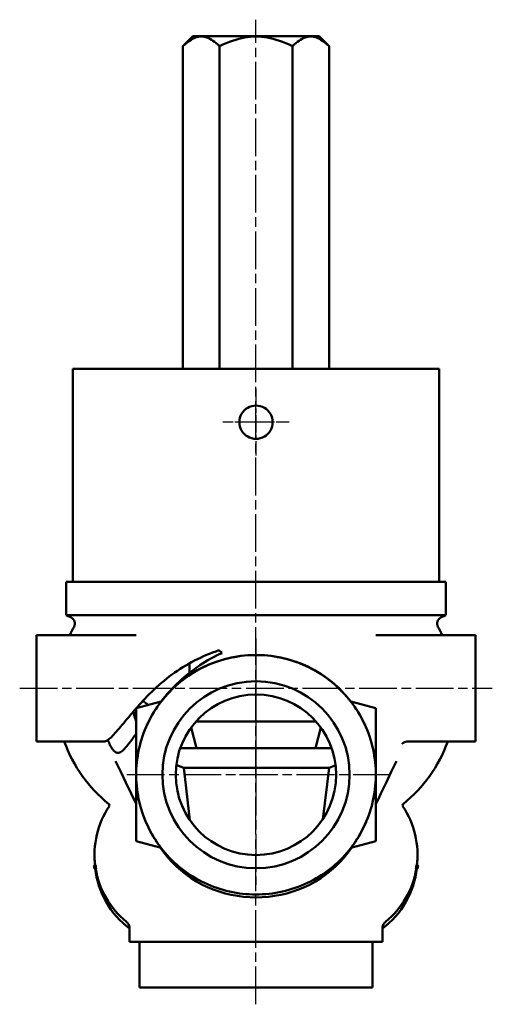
# Model space of a CAD drawing. Header units: millimetres. Extents: x 21 to 250, y 92 to 357.
# Tile 3 of 3: x 179 to 250, y 209 to 357. Entities that reach past the tile are written whole.
import ezdxf

# ---------------------------------------------------------------- set-up
doc = ezdxf.new("R2010")
doc.units = ezdxf.units.MM
doc.linetypes.add('CHAIN', pattern=[0.3543, 0.2362, -0.0295, 0.0591, -0.0295])
for name, color, linetype, lineweight in [('Mittellinie(DIN)', 4, 'CHAIN', 25), ('Mittelpunktmarkierung(DIN)', 4, 'CHAIN', 25), ('Sichtbare Kanten(DIN)', 7, 'Continuous', 50)]:
    doc.layers.add(name, color=color, linetype=linetype, lineweight=lineweight)

msp = doc.modelspace()

# ---------------------------------------------------------------- linework, layer by layer
at = {"layer": 'Mittellinie(DIN)', "linetype": 'CHAIN', "ltscale": 23.990969}
for p, q in [((214.16, 209.33), (214.16, 357.33)), ((178.66, 256.83), (249.66, 256.83))]:
    msp.add_line(p, q, dxfattribs=at)
at = {"layer": 'Mittelpunktmarkierung(DIN)', "linetype": 'CHAIN', "ltscale": 11.111974}
msp.add_line((214.16, 301.83), (214.16, 291.83), dxfattribs=at)
msp.add_line((214.16, 301.83), (214.16, 291.83), dxfattribs=at)
at = {"layer": 'Mittelpunktmarkierung(DIN)', "linetype": 'CHAIN', "ltscale": 8.333956}
for p, q in [((216.66, 296.83), (209.16, 296.83)), ((219.16, 296.83), (211.66, 296.83))]:
    msp.add_line(p, q, dxfattribs=at)
at = {"layer": 'Mittelpunktmarkierung(DIN)', "linetype": 'CHAIN', "ltscale": 23.990969}
for p, q in [((214.16, 264.33), (214.16, 241.33)), ((214.16, 260.39), (214.16, 227.27)), ((234.43, 243.83), (194.11, 243.83))]:
    msp.add_line(p, q, dxfattribs=at)
at = {"layer": 'Mittelpunktmarkierung(DIN)', "linetype": 'CHAIN', "ltscale": 5.555937}
msp.add_line((216.66, 243.83), (211.66, 243.83), dxfattribs=at)
at = {"layer": 'Sichtbare Kanten(DIN)'}
for p, q in [((204.69, 354.83), (203.19, 353.33)), ((223.63, 354.83), (204.69, 354.83)), ((223.63, 354.83), (225.13, 353.33)), ((203.19, 304.83), (203.19, 353.33)), ((208.68, 304.83), (208.68, 353.33)), ((219.65, 304.83), (219.65, 353.33)), ((225.13, 304.83), (225.13, 353.33)), ((186.66, 304.83), (241.66, 304.83)), ((186.66, 304.83), (186.66, 272.83)), ((241.66, 304.83), (241.66, 272.83)), ((185.66, 272.83), (242.66, 272.83)), ((185.66, 267.83), (185.66, 272.83)), ((242.66, 267.83), (242.66, 272.83)), ((242.66, 267.83), (185.66, 267.83)), ((186.41, 267.45), (185.66, 267.83)), ((241.91, 267.45), (242.66, 267.83)), ((181.16, 248.83), (181.16, 264.83)), ((181.16, 264.83), (196.17, 264.83)), ((232.15, 264.83), (247.16, 264.83)), ((247.16, 264.83), (247.16, 248.83)), ((204.16, 260.57), (204.16, 259.15)), ((199.9, 254.82), (196.16, 253.83)), ((232.16, 253.83), (228.43, 254.82)), ((196.16, 253.83), (196.16, 244.21)), ((232.16, 244.18), (232.16, 253.83)), ((205.14, 251.83), (223.18, 251.83)), ((205.23, 247.83), (204.4, 250.92)), ((223.09, 247.83), (223.92, 250.92)), ((181.16, 248.83), (191.31, 248.83)), ((237.01, 248.83), (247.16, 248.83)), ((225.54, 247.83), (202.78, 247.83)), ((203.32, 244.86), (204.2, 237.02)), ((203.32, 244.86), (225.14, 244.86)), ((225.14, 244.86), (224.18, 237.12)), ((196.16, 243.44), (196.16, 233.83)), ((232.16, 233.83), (232.16, 243.47)), ((197.3, 237.54), (197.29, 237.55)), ((197.3, 237.54), (197.3, 237.53)), ((231.09, 237.71), (231.02, 237.53)), ((231.02, 237.53), (231.02, 237.53)), ((196.16, 233.83), (199.91, 232.83)), ((228.41, 232.83), (232.16, 233.83)), ((189.94, 230.45), (189.91, 231.37)), ((238.41, 231.37), (238.38, 230.45)), ((189.8, 230.17), (189.87, 230.17)), ((189.93, 229.76), (189.86, 229.76)), ((190.07, 230.17), (189.87, 230.17)), ((190.13, 229.76), (189.93, 229.76)), ((238.19, 229.76), (238.39, 229.76)), ((238.25, 230.17), (238.45, 230.17)), ((238.39, 229.76), (238.46, 229.76)), ((238.52, 230.17), (238.45, 230.17)), ((195.16, 218.73), (195.16, 220.61)), ((233.16, 218.73), (233.16, 220.61)), ((201.21, 218.73), (195.16, 218.73)), ((196.66, 211.83), (196.66, 218.73)), ((201.21, 218.73), (227.11, 218.73)), ((233.16, 218.73), (227.11, 218.73)), ((231.66, 211.83), (231.66, 218.73)), ((196.66, 211.83), (231.66, 211.83))]:
    msp.add_line(p, q, dxfattribs=at)
at = {"layer": 'Sichtbare Kanten(DIN)', "flags": 128}
for points in [[(208.68, 353.33), (208.42, 353.58), (208.17, 353.8), (207.92, 354), (207.69, 354.17), (207.46, 354.32), (207.23, 354.45), (207.01, 354.56), (206.79, 354.64), (206.57, 354.71), (206.36, 354.76), (206.15, 354.79), (205.93, 354.8), (205.72, 354.79), (205.51, 354.76), (205.29, 354.71), (205.08, 354.64), (204.86, 354.56), (204.64, 354.45), (204.41, 354.32), (204.18, 354.17), (203.94, 354), (203.7, 353.8), (203.45, 353.58), (203.19, 353.33)], [(219.65, 353.33), (219.13, 353.58), (218.63, 353.8), (218.14, 354), (217.67, 354.17), (217.2, 354.32), (216.75, 354.45), (216.31, 354.56), (215.87, 354.64), (215.44, 354.71), (215.01, 354.76), (214.58, 354.79), (214.16, 354.8), (213.74, 354.79), (213.31, 354.76), (212.88, 354.71), (212.45, 354.64), (212.01, 354.56), (211.57, 354.45), (211.12, 354.32), (210.65, 354.17), (210.18, 354), (209.7, 353.8), (209.19, 353.58), (208.68, 353.33)], [(225.13, 353.33), (224.87, 353.58), (224.62, 353.8), (224.38, 354), (224.14, 354.17), (223.91, 354.32), (223.68, 354.45), (223.46, 354.56), (223.24, 354.64), (223.03, 354.71), (222.81, 354.76), (222.6, 354.79), (222.39, 354.8), (222.18, 354.79), (221.96, 354.76), (221.75, 354.71), (221.53, 354.64), (221.31, 354.56), (221.09, 354.45), (220.87, 354.32), (220.63, 354.17), (220.4, 354), (220.16, 353.8), (219.9, 353.58), (219.65, 353.33)], [(214.16, 294.33), (213.84, 294.35), (213.52, 294.41), (213.2, 294.52), (212.91, 294.67), (212.63, 294.85), (212.39, 295.06), (212.18, 295.3), (212, 295.57), (211.85, 295.87), (211.74, 296.19), (211.68, 296.51), (211.66, 296.83), (211.68, 297.15), (211.74, 297.47), (211.85, 297.78), (212, 298.08), (212.18, 298.35), (212.39, 298.6), (212.63, 298.81), (212.91, 298.99), (213.2, 299.14), (213.52, 299.24), (213.84, 299.31), (214.16, 299.33)], [(214.16, 299.33), (214.48, 299.31), (214.8, 299.24), (215.12, 299.14), (215.42, 298.99), (215.69, 298.81), (215.93, 298.6), (216.14, 298.35), (216.32, 298.08), (216.47, 297.78), (216.58, 297.47), (216.64, 297.15), (216.66, 296.83), (216.64, 296.51), (216.58, 296.19), (216.47, 295.87), (216.32, 295.57), (216.14, 295.3), (215.93, 295.06), (215.69, 294.85), (215.42, 294.67), (215.12, 294.52), (214.8, 294.41), (214.48, 294.35), (214.16, 294.33)], [(208.6, 262.54), (208.12, 262.38), (207.65, 262.21), (207.18, 262.03), (206.72, 261.84), (206.26, 261.64), (205.81, 261.43), (205.36, 261.21), (204.92, 260.99), (204.48, 260.75), (204.05, 260.51), (203.62, 260.26), (203.19, 260), (202.77, 259.73), (202.36, 259.46), (201.95, 259.18), (201.54, 258.89), (201.14, 258.59), (200.74, 258.28), (200.35, 257.97), (199.97, 257.65), (199.6, 257.33), (199.23, 257), (198.87, 256.66), (198.51, 256.32), (198.17, 255.98), (197.83, 255.63), (197.49, 255.28), (197.17, 254.93)], [(199.84, 254.81), (200.16, 255.2), (200.49, 255.59), (200.83, 255.98), (201.18, 256.36), (201.53, 256.73), (201.88, 257.09), (202.24, 257.45), (202.61, 257.8), (202.98, 258.14), (203.36, 258.48), (203.74, 258.8), (204.12, 259.12), (204.51, 259.42), (204.9, 259.72), (205.3, 260.01), (205.7, 260.29), (206.11, 260.55), (206.52, 260.81), (206.93, 261.06), (207.35, 261.29), (207.78, 261.52), (208.21, 261.74), (208.65, 261.94), (209.09, 262.13)], [(198.82, 253.27), (199.45, 254.22), (200.15, 255.14), (200.9, 256.01), (201.7, 256.83), (202.55, 257.6), (203.45, 258.31), (204.39, 258.96), (205.38, 259.55), (206.4, 260.08), (207.45, 260.54), (208.52, 260.93), (209.62, 261.26), (210.74, 261.51), (211.88, 261.69), (213.02, 261.8), (214.16, 261.84), (215.31, 261.8), (216.45, 261.69), (217.59, 261.51), (218.7, 261.26), (219.8, 260.93), (220.88, 260.54), (221.93, 260.08), (222.95, 259.55), (223.93, 258.96), (224.87, 258.31), (225.77, 257.59), (226.63, 256.83), (227.43, 256), (228.18, 255.13), (228.87, 254.22), (229.5, 253.27)], [(198.83, 253.26), (199.1, 253.68), (199.38, 254.1), (199.67, 254.51), (199.98, 254.91), (200.29, 255.3), (200.62, 255.69), (200.95, 256.06), (201.3, 256.43), (201.66, 256.78), (202.03, 257.13), (202.4, 257.46), (202.79, 257.78), (203.18, 258.09), (203.59, 258.4), (204, 258.69), (204.42, 258.96), (204.84, 259.23), (205.28, 259.49), (205.72, 259.73), (206.17, 259.96), (206.62, 260.17), (207.08, 260.38), (207.54, 260.57), (208.01, 260.75), (208.49, 260.91), (208.97, 261.06), (209.45, 261.2), (209.93, 261.33), (210.42, 261.44), (210.92, 261.53), (211.41, 261.62), (211.91, 261.69), (212.41, 261.74), (212.92, 261.79), (213.42, 261.81), (213.92, 261.83), (214.42, 261.83), (214.92, 261.81), (215.42, 261.79), (215.92, 261.74), (216.42, 261.69), (216.92, 261.62), (217.41, 261.53), (217.91, 261.44), (218.4, 261.32), (218.89, 261.2), (219.37, 261.06), (219.85, 260.91), (220.32, 260.74), (220.79, 260.56), (221.26, 260.37), (221.72, 260.17), (222.17, 259.95), (222.61, 259.72), (223.05, 259.48), (223.49, 259.23), (223.91, 258.96), (224.33, 258.68), (224.74, 258.39), (225.15, 258.09), (225.54, 257.78), (225.93, 257.45), (226.3, 257.12), (226.67, 256.77), (227.02, 256.42), (227.37, 256.06), (227.71, 255.68), (228.03, 255.3), (228.35, 254.91), (228.65, 254.51), (228.94, 254.1), (229.22, 253.68), (229.49, 253.26)], [(197.17, 254.93), (197.12, 254.88), (197.08, 254.84), (197.04, 254.79), (197, 254.75), (196.96, 254.7), (196.91, 254.65), (196.87, 254.61), (196.83, 254.56), (196.79, 254.52), (196.75, 254.47), (196.71, 254.43), (196.66, 254.38), (196.62, 254.33), (196.58, 254.29), (196.54, 254.24), (196.5, 254.2), (196.46, 254.15), (196.42, 254.1), (196.38, 254.06), (196.34, 254.01), (196.3, 253.97), (196.26, 253.92), (196.22, 253.88), (196.18, 253.83)], [(197.17, 254.93), (197.2, 254.91), (197.24, 254.88), (197.27, 254.86), (197.31, 254.83), (197.34, 254.81), (197.38, 254.78), (197.41, 254.75), (197.44, 254.73), (197.48, 254.7), (197.51, 254.68), (197.55, 254.65), (197.58, 254.63), (197.61, 254.6), (197.65, 254.57), (197.68, 254.55), (197.71, 254.52), (197.75, 254.49), (197.78, 254.47), (197.81, 254.44), (197.84, 254.41), (197.87, 254.39), (197.91, 254.36), (197.94, 254.34), (197.97, 254.31)], [(196.16, 253.81), (195.87, 253.48), (195.59, 253.15), (195.31, 252.83), (195.04, 252.51), (194.78, 252.2), (194.52, 251.9), (194.28, 251.6), (194.04, 251.32), (193.81, 251.05), (193.59, 250.78), (193.37, 250.53), (193.17, 250.3), (192.97, 250.07), (192.78, 249.87), (192.6, 249.68), (192.43, 249.5), (192.27, 249.35), (192.11, 249.21), (191.97, 249.1), (191.82, 249), (191.69, 248.92), (191.56, 248.87), (191.43, 248.84), (191.31, 248.83)], [(195.75, 253.34), (195.93, 252.6), (196.16, 251.88)], [(200.83, 231.73), (200.5, 232.11), (200.17, 232.5), (199.86, 232.89), (199.56, 233.3), (199.27, 233.71), (198.99, 234.13), (198.73, 234.56), (198.47, 235), (198.23, 235.44), (198, 235.89), (197.79, 236.35), (197.58, 236.81), (197.39, 237.28), (197.22, 237.75), (197.05, 238.23), (196.9, 238.71), (196.77, 239.19), (196.64, 239.68), (196.53, 240.18), (196.44, 240.67), (196.36, 241.17), (196.29, 241.67), (196.24, 242.17), (196.2, 242.67), (196.17, 243.17), (196.16, 243.68), (196.16, 244.18), (196.18, 244.68), (196.21, 245.19), (196.26, 245.69), (196.31, 246.19), (196.39, 246.69), (196.48, 247.19), (196.58, 247.68), (196.69, 248.17), (196.82, 248.66), (196.96, 249.14), (197.12, 249.62), (197.28, 250.09), (197.47, 250.56), (197.66, 251.03), (197.87, 251.48), (198.09, 251.94), (198.32, 252.38), (198.57, 252.82), (198.83, 253.26)], [(229.49, 253.26), (229.75, 252.82), (230, 252.38), (230.23, 251.94), (230.45, 251.48), (230.66, 251.02), (230.86, 250.56), (231.04, 250.09), (231.21, 249.61), (231.36, 249.13), (231.5, 248.65), (231.63, 248.16), (231.75, 247.67), (231.85, 247.17), (231.93, 246.67), (232.01, 246.18), (232.07, 245.67), (232.11, 245.17), (232.14, 244.67), (232.16, 244.16), (232.16, 243.66), (232.15, 243.15), (232.12, 242.65), (232.08, 242.15), (232.03, 241.65), (231.96, 241.15), (231.88, 240.65), (231.78, 240.16), (231.67, 239.67), (231.55, 239.18), (231.41, 238.69), (231.26, 238.21), (231.1, 237.74), (230.92, 237.26), (230.73, 236.8), (230.53, 236.33), (230.31, 235.88), (230.08, 235.43), (229.84, 234.99), (229.59, 234.55), (229.32, 234.13), (229.05, 233.71), (228.76, 233.29), (228.46, 232.89), (228.14, 232.49), (227.82, 232.11), (227.49, 231.73)], [(192.19, 248.33), (192.18, 248.36), (192.18, 248.4), (192.17, 248.43), (192.16, 248.46), (192.15, 248.49), (192.14, 248.52), (192.13, 248.55), (192.12, 248.58), (192.1, 248.61), (192.09, 248.64), (192.08, 248.67), (192.06, 248.7), (192.05, 248.73), (192.03, 248.76), (192.02, 248.79), (192, 248.81), (191.98, 248.84), (191.97, 248.87), (191.95, 248.89), (191.93, 248.92), (191.91, 248.94), (191.89, 248.97), (191.87, 248.99), (191.85, 249.02)], [(192.19, 248.33), (192.32, 248.11), (192.45, 247.91), (192.57, 247.73), (192.69, 247.57), (192.81, 247.44), (192.93, 247.33), (193.05, 247.24), (193.17, 247.18), (193.29, 247.15), (193.42, 247.14), (193.54, 247.15), (193.67, 247.19), (193.81, 247.25), (193.95, 247.34), (194.09, 247.45), (194.25, 247.58), (194.4, 247.74), (194.57, 247.92), (194.74, 248.11), (194.92, 248.33), (195.11, 248.56), (195.3, 248.82), (195.5, 249.09), (195.72, 249.37), (195.93, 249.67), (196.16, 249.98)], [(237.01, 248.83), (236.83, 248.82), (236.65, 248.78), (236.48, 248.73), (236.35, 248.66), (236.24, 248.6), (236.17, 248.55), (236.13, 248.51), (236.11, 248.49)], [(196.16, 239.45), (195.39, 241.03), (194.61, 242.65), (193.83, 244.28), (193.07, 245.88)], [(235.25, 245.88), (234.49, 244.27), (233.7, 242.63), (232.92, 241), (232.54, 240.21), (232.16, 239.43)], [(202.19, 245.31), (202.75, 245.07), (203.32, 244.86)], [(225.14, 244.86), (225.64, 245.05), (226.13, 245.26)], [(192.04, 239.43), (192.04, 239.43), (192.04, 239.43), (192.04, 239.43), (192.04, 239.43), (192.04, 239.43), (192.05, 239.43), (192.05, 239.43), (192.05, 239.43), (192.05, 239.42), (192.05, 239.42), (192.05, 239.42), (192.05, 239.42), (192.05, 239.42), (192.05, 239.42), (192.05, 239.42), (192.06, 239.42), (192.06, 239.42), (192.06, 239.42), (192.06, 239.42), (192.06, 239.42), (192.06, 239.42), (192.06, 239.41), (192.06, 239.41), (192.06, 239.41)], [(192.08, 239.04), (192.12, 239.14), (192.13, 239.28), (192.09, 239.38), (192.06, 239.41)], [(236.26, 239.41), (236.23, 239.38), (236.19, 239.28), (236.2, 239.14), (236.24, 239.04)], [(236.28, 239.43), (236.28, 239.43), (236.28, 239.43), (236.28, 239.43), (236.28, 239.43), (236.28, 239.43), (236.27, 239.43), (236.27, 239.43), (236.27, 239.43), (236.27, 239.42), (236.27, 239.42), (236.27, 239.42), (236.27, 239.42), (236.27, 239.42), (236.27, 239.42), (236.27, 239.42), (236.27, 239.42), (236.26, 239.42), (236.26, 239.42), (236.26, 239.42), (236.26, 239.42), (236.26, 239.42), (236.26, 239.41), (236.26, 239.41), (236.26, 239.41)], [(197.3, 237.53), (197.38, 237.32), (197.46, 237.11), (197.54, 236.91), (197.63, 236.7), (197.72, 236.49), (197.82, 236.29), (197.91, 236.08), (198.01, 235.88), (198.11, 235.68), (198.21, 235.48), (198.32, 235.28), (198.43, 235.08), (198.54, 234.89), (198.65, 234.69), (198.77, 234.5), (198.88, 234.31), (199, 234.12), (199.13, 233.93), (199.25, 233.74), (199.38, 233.56), (199.51, 233.37), (199.64, 233.19), (199.78, 233.01), (199.91, 232.83)], [(228.41, 232.83), (228.54, 233.01), (228.68, 233.19), (228.81, 233.37), (228.94, 233.55), (229.07, 233.74), (229.19, 233.93), (229.32, 234.12), (229.44, 234.31), (229.55, 234.5), (229.67, 234.69), (229.78, 234.89), (229.89, 235.08), (230, 235.28), (230.11, 235.48), (230.21, 235.68), (230.31, 235.88), (230.41, 236.08), (230.5, 236.29), (230.6, 236.49), (230.69, 236.7), (230.78, 236.91), (230.86, 237.11), (230.94, 237.32), (231.02, 237.53)], [(200.92, 231.39), (200.34, 232.11), (199.79, 232.86)], [(228.53, 232.86), (227.98, 232.11), (227.4, 231.39)], [(227.49, 231.73), (227.14, 231.36), (226.79, 231.01), (226.43, 230.66), (226.06, 230.32), (225.68, 230), (225.29, 229.68), (224.89, 229.38), (224.49, 229.08), (224.07, 228.8), (223.65, 228.53), (223.22, 228.27), (222.78, 228.03), (222.34, 227.8), (221.89, 227.57), (221.44, 227.37), (220.98, 227.17), (220.51, 226.99), (220.04, 226.82), (219.56, 226.66), (219.08, 226.52), (218.6, 226.39), (218.12, 226.27), (217.63, 226.17), (217.14, 226.08), (216.64, 226), (216.15, 225.94), (215.65, 225.89), (215.15, 225.86), (214.65, 225.84), (214.15, 225.83), (213.65, 225.84), (213.15, 225.86), (212.65, 225.89), (212.15, 225.94), (211.66, 226), (211.16, 226.08), (210.67, 226.17), (210.18, 226.27), (209.7, 226.39), (209.22, 226.52), (208.74, 226.66), (208.26, 226.82), (207.79, 226.99), (207.33, 227.18), (206.87, 227.37), (206.41, 227.58), (205.96, 227.8), (205.52, 228.04), (205.09, 228.28), (204.66, 228.54), (204.24, 228.81), (203.83, 229.09), (203.42, 229.38), (203.02, 229.69), (202.64, 230), (202.26, 230.33), (201.89, 230.66), (201.53, 231.01), (201.17, 231.36), (200.83, 231.73)], [(227.4, 231.39), (226.77, 230.7), (226.1, 230.04), (225.4, 229.42), (224.66, 228.84), (223.89, 228.3), (223.1, 227.81), (222.28, 227.36), (221.44, 226.95), (220.57, 226.59), (219.69, 226.27), (218.79, 226), (217.88, 225.78), (216.96, 225.61), (216.03, 225.49), (215.09, 225.41), (214.16, 225.39), (213.22, 225.41), (212.29, 225.48), (211.36, 225.61), (210.44, 225.78), (209.52, 226), (208.62, 226.27), (207.74, 226.59), (206.88, 226.95), (206.04, 227.36), (205.22, 227.81), (204.42, 228.31), (203.65, 228.85), (202.91, 229.43), (202.21, 230.05), (201.55, 230.7), (200.92, 231.39)], [(189.93, 229.76), (189.93, 229.78), (189.93, 229.79), (189.92, 229.81), (189.92, 229.83), (189.92, 229.85), (189.91, 229.86), (189.91, 229.88), (189.91, 229.9), (189.91, 229.92), (189.9, 229.93), (189.9, 229.95), (189.9, 229.97), (189.9, 229.98), (189.89, 230), (189.89, 230.02), (189.89, 230.04), (189.89, 230.05), (189.88, 230.07), (189.88, 230.09), (189.88, 230.11), (189.88, 230.12), (189.88, 230.14), (189.87, 230.16), (189.87, 230.17)], [(189.95, 230.73), (189.95, 230.7), (189.95, 230.68), (189.94, 230.65), (189.94, 230.63), (189.94, 230.61), (189.94, 230.58), (189.94, 230.56), (189.94, 230.53), (189.94, 230.51), (189.94, 230.49), (189.94, 230.46), (189.94, 230.44), (189.93, 230.42), (189.93, 230.4), (189.93, 230.37), (189.93, 230.35), (189.93, 230.33), (189.93, 230.31), (189.93, 230.28), (189.93, 230.26), (189.93, 230.24), (189.93, 230.22), (189.92, 230.2), (189.92, 230.17)], [(195.16, 220.72), (194.64, 221.13), (194.13, 221.57), (193.66, 222.04), (193.2, 222.54), (192.77, 223.05), (192.37, 223.58), (192, 224.14), (191.65, 224.71), (191.34, 225.3), (191.05, 225.9), (190.8, 226.52), (190.57, 227.15), (190.38, 227.79), (190.22, 228.44), (190.09, 229.1), (190, 229.76)], [(190.01, 229.76), (190.02, 229.74), (190.03, 229.71), (190.03, 229.69), (190.04, 229.66), (190.04, 229.64), (190.05, 229.62), (190.06, 229.59), (190.06, 229.57), (190.07, 229.54), (190.08, 229.52), (190.08, 229.49), (190.09, 229.47), (190.1, 229.44), (190.1, 229.42), (190.11, 229.4), (190.12, 229.37), (190.12, 229.35), (190.13, 229.32), (190.14, 229.3), (190.15, 229.27), (190.15, 229.24), (190.16, 229.22), (190.17, 229.19), (190.18, 229.17)], [(190.07, 230.17), (190.08, 230.16), (190.08, 230.14), (190.08, 230.12), (190.08, 230.11), (190.08, 230.09), (190.09, 230.07), (190.09, 230.05), (190.09, 230.04), (190.09, 230.02), (190.1, 230), (190.1, 229.98), (190.1, 229.97), (190.1, 229.95), (190.11, 229.93), (190.11, 229.92), (190.11, 229.9), (190.11, 229.88), (190.12, 229.86), (190.12, 229.85), (190.12, 229.83), (190.13, 229.81), (190.13, 229.79), (190.13, 229.78), (190.13, 229.76)], [(238.32, 229.76), (238.23, 229.1), (238.1, 228.44), (237.94, 227.79), (237.75, 227.15), (237.53, 226.52), (237.27, 225.9), (236.98, 225.3), (236.67, 224.71), (236.32, 224.14), (235.95, 223.58), (235.55, 223.05), (235.12, 222.54), (234.66, 222.04), (234.19, 221.57), (233.69, 221.13), (233.16, 220.72)], [(238.31, 229.76), (238.3, 229.74), (238.29, 229.71), (238.29, 229.69), (238.28, 229.66), (238.28, 229.64), (238.27, 229.62), (238.26, 229.59), (238.26, 229.57), (238.25, 229.54), (238.24, 229.52), (238.24, 229.49), (238.23, 229.47), (238.22, 229.44), (238.22, 229.42), (238.21, 229.4), (238.2, 229.37), (238.2, 229.35), (238.19, 229.32), (238.18, 229.3), (238.17, 229.27), (238.17, 229.24), (238.16, 229.22), (238.15, 229.19), (238.15, 229.17)], [(238.19, 229.76), (238.19, 229.78), (238.19, 229.79), (238.2, 229.81), (238.2, 229.83), (238.2, 229.85), (238.2, 229.86), (238.21, 229.88), (238.21, 229.9), (238.21, 229.92), (238.21, 229.93), (238.22, 229.95), (238.22, 229.97), (238.22, 229.98), (238.22, 230), (238.23, 230.02), (238.23, 230.04), (238.23, 230.05), (238.23, 230.07), (238.24, 230.09), (238.24, 230.11), (238.24, 230.12), (238.24, 230.14), (238.25, 230.16), (238.25, 230.17)], [(238.37, 230.73), (238.37, 230.7), (238.38, 230.68), (238.38, 230.65), (238.38, 230.63), (238.38, 230.61), (238.38, 230.58), (238.38, 230.56), (238.38, 230.53), (238.38, 230.51), (238.38, 230.49), (238.38, 230.46), (238.39, 230.44), (238.39, 230.42), (238.39, 230.4), (238.39, 230.37), (238.39, 230.35), (238.39, 230.33), (238.39, 230.31), (238.39, 230.28), (238.39, 230.26), (238.39, 230.24), (238.4, 230.22), (238.4, 230.2), (238.4, 230.17)], [(238.39, 229.76), (238.39, 229.78), (238.4, 229.79), (238.4, 229.81), (238.4, 229.83), (238.4, 229.85), (238.41, 229.86), (238.41, 229.88), (238.41, 229.9), (238.41, 229.92), (238.42, 229.93), (238.42, 229.95), (238.42, 229.97), (238.42, 229.98), (238.43, 230), (238.43, 230.02), (238.43, 230.04), (238.43, 230.05), (238.44, 230.07), (238.44, 230.09), (238.44, 230.11), (238.44, 230.12), (238.45, 230.14), (238.45, 230.16), (238.45, 230.17)], [(195.14, 220.93), (195.1, 221.1), (195.05, 221.25), (194.99, 221.38), (194.92, 221.49), (194.86, 221.58), (194.8, 221.65), (194.75, 221.69), (194.72, 221.72)], [(195.17, 220.6), (195.17, 220.61), (195.17, 220.63), (195.17, 220.64), (195.17, 220.66), (195.17, 220.67), (195.17, 220.68), (195.16, 220.7), (195.16, 220.71), (195.16, 220.72), (195.16, 220.74), (195.16, 220.75), (195.16, 220.77), (195.16, 220.78), (195.16, 220.79), (195.16, 220.81), (195.15, 220.82), (195.15, 220.84), (195.15, 220.85), (195.15, 220.86), (195.15, 220.88), (195.15, 220.89), (195.14, 220.91), (195.14, 220.92), (195.14, 220.93)], [(233.15, 220.6), (233.15, 220.61), (233.15, 220.63), (233.15, 220.64), (233.15, 220.66), (233.16, 220.67), (233.16, 220.68), (233.16, 220.7), (233.16, 220.71), (233.16, 220.72), (233.16, 220.74), (233.16, 220.75), (233.16, 220.77), (233.16, 220.78), (233.16, 220.79), (233.16, 220.81), (233.17, 220.82), (233.17, 220.84), (233.17, 220.85), (233.17, 220.86), (233.17, 220.88), (233.17, 220.89), (233.18, 220.91), (233.18, 220.92), (233.18, 220.93)], [(233.6, 221.72), (233.57, 221.69), (233.52, 221.65), (233.46, 221.58), (233.4, 221.49), (233.33, 221.38), (233.27, 221.25), (233.22, 221.1), (233.18, 220.93)]]:
    msp.add_lwpolyline(points, dxfattribs=at)
at = {"layer": 'Sichtbare Kanten(DIN)'}
for radius in [14.06, 12.06]:
    msp.add_circle((214.16, 243.83), radius, dxfattribs=at)
for centre, radius, start, end in [((185.95, 266.56), 1, 330.8137, 63), ((242.37, 266.56), 1, 117, 209.1863), ((205.16, 255.83), 21, 150.8137, 154.6231), ((223.16, 255.83), 21, 25.3769, 29.1863), ((205.16, 255.83), 21, 199.4712, 231.333), ((223.16, 255.83), 21, 308.667, 340.5288), ((202.9, 231.83), 13, 146.3124, 187.3035), ((191.73, 239.04), 0.5, 47.0033, 51.333), ((225.42, 231.83), 13, 352.6965, 33.6876), ((236.59, 239.04), 0.5, 128.667, 133.3562), ((202.9, 231.83), 13.2, 187.1923, 189.0122), ((202.9, 231.83), 13, 189.1521, 231.0004), ((225.42, 231.83), 13, 308.9996, 350.8479), ((225.42, 231.83), 13.2, 350.9878, 352.8077), ((193.16, 220.61), 2, 0, 16.4894), ((235.16, 220.61), 2, 163.2106, 180)]:
    msp.add_arc(centre, radius, start, end, dxfattribs=at)
msp.add_ellipse((208.6, 263.97), major_axis=(0.75, -1.85), ratio=0.357879, start_param=5.435727, end_param=5.947815, dxfattribs=at)

doc.saveas('drawing.dxf')
